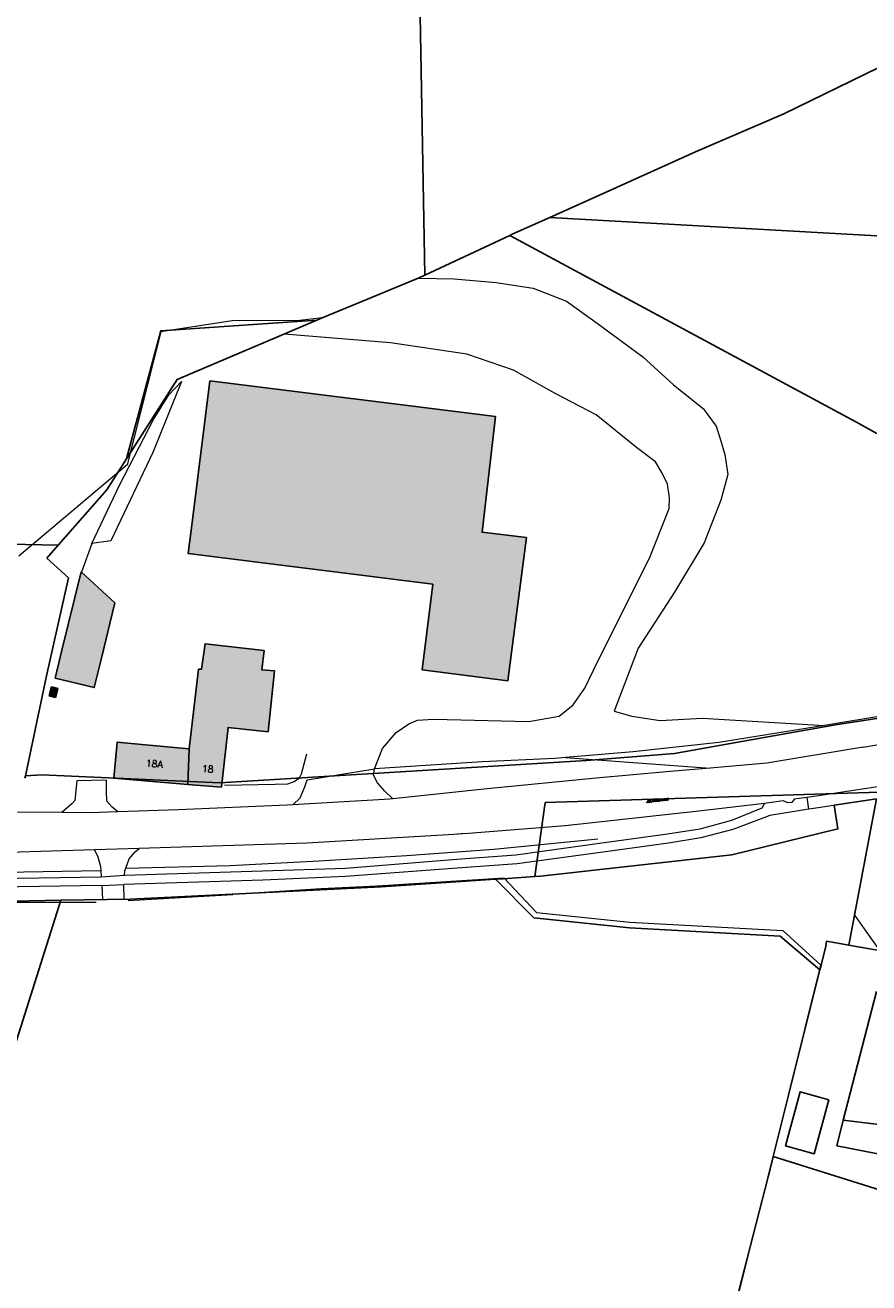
# Model space of a CAD drawing. Header units: metres. Extents: x 190798 to 192239, y 307689 to 310000.
# Tile 91 of 107: x 191641 to 191787, y 309533 to 309752. Entities that reach past the tile are written whole.
import ezdxf
from ezdxf.lldxf.tags import DXFTag

# ---------------------------------------------------------------- set-up
doc = ezdxf.new("R2010")
doc.units = ezdxf.units.M
for name, color, linetype in [('PH-BEST-BEBOUWING', 1, 'Continuous'), ('PH-BEST-BEBOUWING-ARCERING', 253, 'Continuous'), ('PH-BEST-HUISNUMMERS', 7, 'Continuous'), ('PH-BEST-KADASTRALE-GRENS', 150, 'KG-KADASTRAAL-SO')]:
    doc.layers.add(name, color=color, linetype=linetype)
doc.layers.add('PH-BEST-KANTVERHARDING', color=253, linetype='Continuous', lineweight=9)
doc.layers.add('PH-BEST-STAATNAAM', color=2, linetype='Continuous', lineweight=9)
doc.styles.add('ROMANS', font='romans.shx')
doc.styles.get("Standard").update_dxf_attribs({"font": 'arial.ttf'})
tags = doc.linetypes.add('KG-KADASTRAAL-SO', pattern='A,5.5,-2,["K",Standard,S=1.8,R=0,X=0,Y=-0.9],-2,5.5,-2,[5,NLCS.SHX,S=0.75,R=0,X=0,Y=0],-2', length=19).pattern_tags.tags
tags[6] = DXFTag(74, 10)

msp = doc.modelspace()

# ---------------------------------------------------------------- hatches: boundary and pattern name
at = {"layer": 'PH-BEST-BEBOUWING-ARCERING'}
h = msp.add_hatch(color=256, dxfattribs=at)
h.dxf.hatch_style = 1
h.paths.add_polyline_path([(191711.5, 309654.46), (191709.64, 309639.59), (191724.53, 309637.65), (191725.18, 309642.61), (191727.79, 309662.57), (191720.08, 309663.51), (191722.42, 309683.61), (191672.71, 309689.83), (191669.57, 309664.75), (191668.95, 309659.79)])
h = msp.add_hatch(color=256, dxfattribs=at)
h.dxf.hatch_style = 1
h.paths.add_polyline_path([(191656.2, 309651.23), (191650.31, 309656.62), (191646.99, 309642.99), (191645.81, 309638.13), (191652.61, 309636.48), (191653.79, 309641.34)])
h = msp.add_hatch(color=256, dxfattribs=at)
h.dxf.hatch_style = 1
h.paths.add_polyline_path([(191675.88, 309629.54), (191682.86, 309628.78), (191683.96, 309639.38), (191681.75, 309639.59), (191682.14, 309642.93), (191671.88, 309644.11), (191671.24, 309639.66), (191670.74, 309639.67), (191669.14, 309625.84), (191668.87, 309619.64), (191674.72, 309619.16)])
h = msp.add_hatch(color=256, dxfattribs=at)
h.dxf.hatch_style = 1
h.paths.add_polyline_path([(191646.24, 309636.33), (191645.15, 309636.6), (191644.76, 309635.04), (191645.86, 309634.77)])
h = msp.add_hatch(color=256, dxfattribs=at)
h.dxf.hatch_style = 1
h.paths.add_polyline_path([(191669.14, 309625.84), (191661.51, 309626.53), (191656.57, 309626.98), (191656, 309620.7), (191668.87, 309619.64)])

# ---------------------------------------------------------------- linework, layer by layer
at = {"layer": 'PH-BEST-BEBOUWING'}
for p, q in [((191669.57, 309664.75), (191672.71, 309689.83)), ((191727.79, 309662.57), (191725.18, 309642.61)), ((191646.99, 309642.99), (191650.31, 309656.62)), ((191656.2, 309651.23), (191650.4, 309656.53)), ((191656.2, 309651.23), (191653.79, 309641.34)), ((191669.14, 309625.84), (191661.51, 309626.53)), ((191669.14, 309625.84), (191668.87, 309619.64))]:
    msp.add_line(p, q, dxfattribs=at)
for points in [[(191672.71, 309689.83), (191722.42, 309683.61), (191720.08, 309663.51), (191727.79, 309662.57)], [(191669.57, 309664.75), (191668.95, 309659.79), (191711.5, 309654.46), (191709.64, 309639.59), (191724.53, 309637.65), (191725.18, 309642.61)], [(191646.99, 309642.99), (191645.81, 309638.13), (191652.61, 309636.48), (191653.79, 309641.34)], [(191682.86, 309628.78), (191683.96, 309639.38), (191681.75, 309639.59), (191682.14, 309642.93), (191671.88, 309644.11), (191671.24, 309639.66), (191670.74, 309639.67), (191669.14, 309625.84)], [(191645.15, 309636.6), (191644.76, 309635.04), (191645.86, 309634.77), (191646.24, 309636.33), (191645.15, 309636.6)], [(191668.87, 309619.64), (191674.72, 309619.16), (191675.88, 309629.54), (191682.86, 309628.78)], [(191661.51, 309626.53), (191656.57, 309626.98), (191656, 309620.7), (191668.87, 309619.64)], [(191780.39, 309564.78), (191775.39, 309566.15), (191772.83, 309556.76), (191777.83, 309555.4), (191780.39, 309564.78)]]:
    msp.add_lwpolyline(points, dxfattribs=at)
at = {"layer": 'PH-BEST-KADASTRALE-GRENS'}
for p, q in [((191708.67, 309787.13), (191710.11, 309708.21)), ((191710.11, 309708.21), (191724.89, 309715.14)), ((191644.34, 309659.01), (191646.34, 309661.27)), ((191644.34, 309659.01), (191648.12, 309655.55)), ((191669.14, 309625.84), (191661.51, 309626.53)), ((191640.54, 309620.75), (191640.62, 309621.12)), ((191640.62, 309621.12), (191643.48, 309621.29)), ((191781.34, 309616.01), (191788.71, 309617.16)), ((191784.88, 309596.89), (191788.71, 309617.16)), ((191615.28, 309500), (191646.77, 309599.48)), ((191635.86, 309599.29), (191646.77, 309599.48)), ((191783.89, 309591.68), (191784.88, 309596.89)), ((191779.97, 309592.36), (191783.89, 309591.68)), ((191778.81, 309587.37), (191779.03, 309588.22)), ((191773.09, 309564.43), (191778.81, 309587.37)), ((191788.69, 309583.63), (191782.91, 309561.25)), ((191772.68, 309562.78), (191773.09, 309564.43)), ((191770.72, 309554.9), (191772.68, 309562.78)), ((191782.91, 309561.25), (191781.79, 309556.77)), ((191770.72, 309554.9), (191801.71, 309545.23))]:
    msp.add_line(p, q, dxfattribs=at)
at = {"layer": 'PH-BEST-KADASTRALE-GRENS', "ltscale": 0.2, "flags": 128}
for points in [[(191731.88, 309718.26), (191742.32, 309722.92), (191757.22, 309729.67), (191772.56, 309736.27), (191788.98, 309744.25), (191797.64, 309747.81), (191809.63, 309752.17)], [(191724.89, 309715.14), (191725.3, 309715.33), (191731.88, 309718.26)], [(191731.88, 309718.26), (191826.98, 309712.93), (191839.87, 309712.14)], [(191724.89, 309715.14), (191785.06, 309682.7), (191788.72, 309680.67)], [(191691.3, 309700.39), (191692.25, 309700.79), (191700.14, 309704.05), (191709.25, 309707.81), (191710.11, 309708.21)], [(191658.22, 309676.26), (191664.17, 309698.53), (191691.3, 309700.39)], [(191658.22, 309676.26), (191667, 309690.09), (191691.3, 309700.39)], [(191646.34, 309661.27), (191654.79, 309670.86), (191658.22, 309676.26)], [(191646.34, 309661.27), (191569.91, 309662.83), (191570.17, 309656.03), (191571.57, 309617.16)], [(191640.62, 309621.12), (191644.3, 309638.5), (191648.12, 309655.55)], [(191682.86, 309628.78), (191683.96, 309639.38), (191681.75, 309639.59), (191682.14, 309642.93), (191671.88, 309644.11), (191671.24, 309639.66), (191670.74, 309639.67), (191669.14, 309625.84)], [(191645.15, 309636.6), (191644.76, 309635.04), (191645.86, 309634.77), (191646.24, 309636.33), (191645.15, 309636.6)], [(191798.48, 309632.63), (191798.24, 309632.57), (191781.92, 309630.04), (191768.77, 309627.72), (191753.54, 309625.02), (191738.24, 309623.79)], [(191668.87, 309619.64), (191674.72, 309619.16), (191675.88, 309629.54), (191682.86, 309628.78)], [(191661.51, 309626.53), (191656.57, 309626.98), (191656, 309620.7), (191668.87, 309619.64)], [(191643.48, 309621.29), (191674.45, 309619.94), (191738.24, 309623.79)], [(191729.22, 309603.6), (191731.06, 309616.49), (191789.27, 309618.3)], [(191729.22, 309603.6), (191730.24, 309603.67), (191763.54, 309607.42), (191781.98, 309611.89), (191781.34, 309616.01)], [(191722.39, 309603.15), (191723.71, 309603.24), (191729.22, 309603.6)], [(191646.77, 309599.48), (191658.9, 309599.7), (191702.49, 309601.82), (191722.39, 309603.15)], [(191722.39, 309603.15), (191729.07, 309596.44), (191745.74, 309594.67), (191771.95, 309593.27), (191778.81, 309587.37)], [(191779.03, 309588.22), (191779.85, 309591.52), (191779.97, 309592.36)], [(191790.47, 309590.54), (191784.49, 309591.58), (191783.89, 309591.68)], [(191782.91, 309561.25), (191798.18, 309559.4), (191805.39, 309558.48), (191805.11, 309557.4), (191809.39, 309556.87)], [(191801.71, 309545.23), (191802.89, 309552.65), (191781.79, 309556.77)], [(191762.56, 309523.23), (191770.33, 309553.41), (191770.65, 309554.63), (191770.72, 309554.9)]]:
    msp.add_lwpolyline(points, dxfattribs=at)
at = {"layer": 'PH-BEST-KANTVERHARDING', "color": 8}
for p, q in [((191708.98, 309707.7), (191692.25, 309700.79)), ((191652.17, 309661.57), (191650.4, 309656.53)), ((191655.47, 309661.99), (191652.17, 309661.57)), ((191650.4, 309656.53), (191650.31, 309656.62)), ((191734.6, 309624.31), (191759.76, 309622.48)), ((191689.64, 309620.46), (191701.33, 309622.37)), ((191654.71, 309620.37), (191649.58, 309620.26)), ((191776.92, 309615.35), (191776.63, 309617.36)), ((191646.99, 309614.75), (191639.25, 309614.84)), ((191769.19, 309616.33), (191757.24, 309614.9)), ((191769.19, 309616.33), (191768.73, 309615.51)), ((191652.63, 309608.27), (191637.71, 309607.8)), ((191660.39, 309608.51), (191652.63, 309608.27)), ((191653.82, 309603.5), (191623.11, 309603.04)), ((191636.97, 309604.38), (191653.73, 309604.68)), ((191653.73, 309604.68), (191653.82, 309603.5)), ((191657.88, 309603.77), (191653.82, 309603.5)), ((191653.91, 309602.07), (191623.18, 309601.59)), ((191653.91, 309602.07), (191657.77, 309602.24)), ((191653.91, 309602.07), (191654.05, 309599.61)), ((191657.83, 309599.68), (191657.77, 309602.24)), ((191633.36, 309599.17), (191652.96, 309599.15)), ((191654.05, 309599.61), (191657.83, 309599.68)), ((191658.49, 309599.45), (191676.73, 309600.51))]:
    msp.add_line(p, q, dxfattribs=at)
for points in [[(191708.98, 309707.7), (191715.21, 309707.6), (191722.49, 309706.93), (191728.93, 309705.94), (191734.74, 309703.67), (191740.32, 309699.7), (191748.03, 309694.01), (191753.36, 309689.14), (191758.51, 309685.04), (191760.77, 309681.93), (191761.56, 309679.55), (191762.32, 309677), (191762.8, 309673.55), (191761.59, 309669.08), (191758.71, 309661.63), (191753.52, 309653.08), (191747.22, 309643.35), (191743.02, 309632.39), (191746.1, 309631.49), (191751.04, 309630.73), (191758.35, 309631.16), (191779.65, 309629.91)], [(191692.25, 309700.79), (191688.34, 309700.34), (191676.6, 309700.3), (191664.18, 309698.36), (191658.35, 309675.22), (191639.49, 309659.32)], [(191701.33, 309622.37), (191702.76, 309625.87), (191705.12, 309628.69), (191707.32, 309630.18), (191708.86, 309630.8), (191711.63, 309630.97), (191728.21, 309630.57), (191733.48, 309631.51), (191735.93, 309633.49), (191737.95, 309636.38), (191740.21, 309641.09), (191749.21, 309658.98), (191752.6, 309667.65), (191752.7, 309669.51), (191752.3, 309671.84), (191751.35, 309673.91), (191750.24, 309675.75), (191746.91, 309678.23), (191739.9, 309683.91), (191732.92, 309687.58), (191725.53, 309691.7), (191717.39, 309694.5), (191704.13, 309696.46), (191685.62, 309697.98)], [(191652.17, 309661.57), (191657.05, 309671.8), (191662.88, 309683.11), (191665.58, 309687.42), (191667.8, 309689.72)], [(191667.8, 309689.72), (191662.77, 309677.35), (191655.47, 309661.99)], [(191798.15, 309632.97), (191790.49, 309631.66), (191779.65, 309629.91)], [(191779.65, 309629.91), (191761.27, 309626.94), (191746.35, 309625.31), (191734.6, 309624.31)], [(191786.34, 309626.11), (191790.43, 309626.79), (191794.51, 309627.53)], [(191786.34, 309626.11), (191769.61, 309623.33), (191759.76, 309622.48)], [(191675.27, 309619.48), (191684.05, 309619.7), (191686.25, 309619.75), (191687.36, 309620.12), (191688.3, 309620.77), (191688.68, 309621.47), (191689.59, 309624.93)], [(191734.6, 309624.31), (191732.7, 309624.15), (191720.06, 309623.59), (191701.33, 309622.37)], [(191704.55, 309617.14), (191703.12, 309618.53), (191701.86, 309619.92), (191701.19, 309621.26), (191701.33, 309622.37)], [(191759.76, 309622.48), (191752.81, 309621.88), (191739.93, 309620.73), (191720.94, 309618.88), (191704.55, 309617.14)], [(191799.14, 309621.16), (191799.2, 309620.76), (191778.62, 309617.63), (191776.63, 309617.36)], [(191649.58, 309620.26), (191649.22, 309616.86), (191648.78, 309616.34), (191646.99, 309614.75)], [(191656.69, 309614.86), (191655.67, 309615.76), (191654.79, 309616.73), (191654.71, 309618.49), (191654.71, 309620.37)], [(191687.16, 309616.11), (191688.45, 309617.28), (191689.22, 309619.23), (191689.64, 309620.46)], [(191704.55, 309617.14), (191704, 309617.09), (191687.16, 309616.11)], [(191776.63, 309617.36), (191774.36, 309617.06), (191773.97, 309616.5), (191773.28, 309616.42), (191772.46, 309616.8), (191769.19, 309616.33)], [(191788.71, 309617.16), (191778.93, 309615.63), (191776.92, 309615.35)], [(191788.71, 309617.16), (191784.88, 309596.89), (191790.74, 309588.53)], [(191656.69, 309614.86), (191651.85, 309614.69), (191646.99, 309614.75)], [(191687.16, 309616.11), (191686.13, 309616.05), (191667.26, 309615.22), (191656.69, 309614.86)], [(191757.24, 309614.9), (191734.51, 309612.45), (191717.73, 309611.1)], [(191768.73, 309615.51), (191763.44, 309613.38), (191757.94, 309611.88), (191752.31, 309611.01)], [(191776.92, 309615.35), (191770.15, 309614.21), (191769.06, 309613.81)], [(191769.06, 309613.81), (191763.69, 309611.81), (191758.14, 309610.35), (191752.48, 309609.43)], [(191752.31, 309611.01), (191740.49, 309609.39), (191725.96, 309607.36), (191715.68, 309606.58), (191696.33, 309605.02), (191681.88, 309604.53), (191657.88, 309603.77)], [(191658.08, 309605.06), (191676.27, 309605.56), (191691.74, 309606.37), (191706.94, 309607.29), (191722.1, 309608.36), (191740.21, 309610.16)], [(191715.18, 309610.93), (191689.61, 309609.44), (191660.39, 309608.51)], [(191717.73, 309611.1), (191716.45, 309611.02), (191715.18, 309610.93)], [(191717.73, 309611.1), (191716.68, 309611.02), (191715.18, 309610.93)], [(191652.63, 309608.27), (191653.21, 309607.03), (191653.67, 309605.36), (191653.73, 309604.68)], [(191752.48, 309609.43), (191740.67, 309607.77), (191726.18, 309605.85), (191715.73, 309605.05), (191696.31, 309603.62), (191681.91, 309602.97), (191657.77, 309602.24)], [(191658.08, 309605.06), (191658.66, 309606.68), (191659.71, 309607.93), (191660.39, 309608.51)], [(191657.88, 309603.77), (191657.95, 309604.69), (191658.08, 309605.06)], [(191723.92, 309603.36), (191701.82, 309601.96), (191692.06, 309601.45), (191676.73, 309600.51)], [(191723.92, 309603.36), (191729.53, 309597.39), (191745.8, 309595.67), (191772.36, 309594.25), (191779.02, 309588.2)], [(191762.95, 309524.01), (191770.6, 309554.42), (191779.02, 309588.2)]]:
    msp.add_lwpolyline(points, dxfattribs=at)

# ---------------------------------------------------------------- texts
at = {"layer": 'PH-BEST-HUISNUMMERS', "style": 'ROMANS'}
for s, p in [('18A', (191661.51, 309622.76)), ('18', (191671.27, 309621.83))]:
    msp.add_text(s, height=1.2, rotation=355.2982, dxfattribs=at).set_placement(p)
at = {"layer": 'PH-BEST-STAATNAAM', "style": 'ROMANS'}
msp.add_text('JULIANASTRAAT', height=0.4, rotation=6.03, dxfattribs=at).set_placement((191748.67, 309616.45))

doc.saveas('drawing.dxf')
